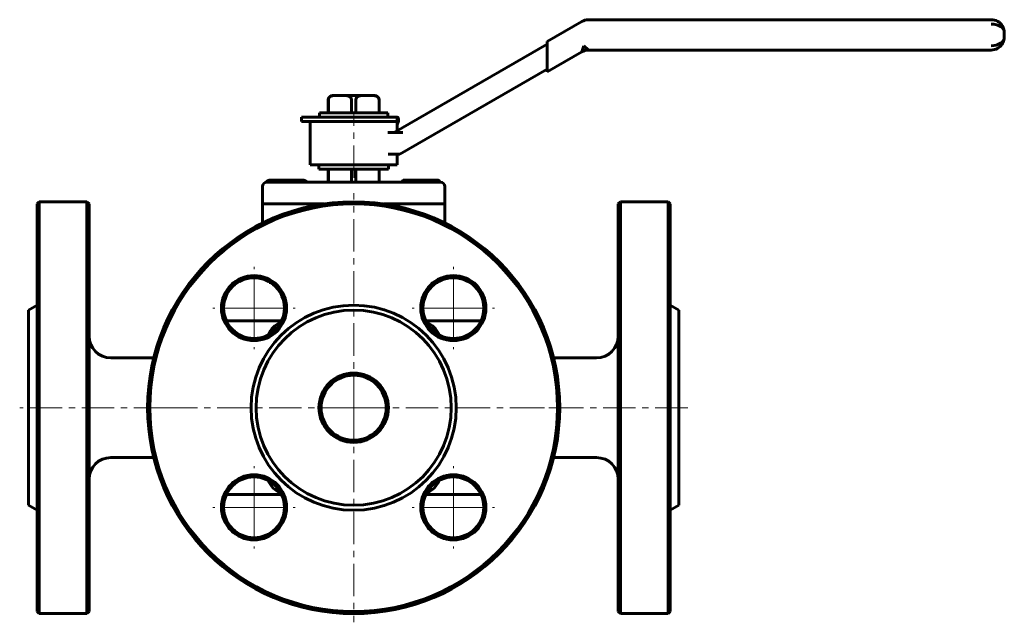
# Model space of a CAD drawing. Header units: millimetres. Extents: x -114 to 114, y -71 to 68.
import ezdxf

# ---------------------------------------------------------------- set-up
doc = ezdxf.new("R2010")
doc.units = ezdxf.units.MM
doc.linetypes.add('K5LT_AXLED', pattern=[12, 7.5, -1.5, 1.5, -1.5])
doc.linetypes.add('K5LT_BASIC', pattern=[0])
doc.layers.add('Системный слой (1)', color=7, linetype='Continuous', true_color=0x6c6c6c)

# ---------------------------------------------------------------- blocks, each defined once
blk = doc.blocks.new('U0')
at = {"layer": 'Системный слой (1)', "color": 143, "linetype": 'K5LT_BASIC', "lineweight": 60, "true_color": 0x33acca}
for p, q in [((-26.5, 44.18), (-26.49, 44.22)), ((-26.49, 44.22), (-26.44, 44.71))]:
    blk.add_line(p, q, dxfattribs=at)
blk = doc.blocks.new('U1')
at = {"layer": 'Системный слой (1)', "color": 143, "linetype": 'K5LT_BASIC', "lineweight": 60, "true_color": 0x33acca}
for p, q in [((-26.5, 42.89), (-26.5, 45)), ((-26.5, 35), (-26.5, 37.5))]:
    blk.add_line(p, q, dxfattribs=at)
blk = doc.blocks.new('U2')
at = {"layer": 'Системный слой (1)', "color": 143, "linetype": 'K5LT_BASIC', "lineweight": 60, "true_color": 0x33acca}
for p, q in [((-27.2, 25.71), (-27.37, 25.61)), ((-27.06, 25.78), (-27.2, 25.71)), ((-26.99, 25.81), (-27.06, 25.78)), ((-26.95, 25.82), (-26.99, 25.81)), ((-26.94, 25.83), (-26.95, 25.82)), ((-26.93, 25.83), (-26.94, 25.83)), ((-26.92, 25.83), (-26.93, 25.83)), ((-26.7, 25.9), (-26.92, 25.83)), ((-26.5, 25.95), (-26.7, 25.9))]:
    blk.add_line(p, q, dxfattribs=at)
blk = doc.blocks.new('U3')
at = {"layer": 'Системный слой (1)', "color": 143, "linetype": 'K5LT_BASIC', "lineweight": 60, "true_color": 0x33acca}
for p, q in [((-97.5, -21), (-97.5, 26)), ((-97.5, -68), (-97.5, -21))]:
    blk.add_line(p, q, dxfattribs=at)
blk = doc.blocks.new('U4')
at = {"layer": 'Системный слой (1)', "color": 143, "linetype": 'K5LT_BASIC', "lineweight": 60, "true_color": 0x33acca}
for p, q in [((-46.36, 25.92), (-46.5, 25.95)), ((-46.21, 25.88), (-46.36, 25.92)), ((-46.14, 25.85), (-46.21, 25.88)), ((-46.11, 25.84), (-46.14, 25.85)), ((-46.09, 25.84), (-46.11, 25.84)), ((-46.08, 25.83), (-46.09, 25.84)), ((-46, 25.8), (-46.08, 25.83)), ((-45.81, 25.71), (-46, 25.8)), ((-45.63, 25.61), (-45.81, 25.71))]:
    blk.add_line(p, q, dxfattribs=at)
blk = doc.blocks.new('U5')
at = {"layer": 'Системный слой (1)', "color": 143, "linetype": 'K5LT_BASIC', "lineweight": 60, "true_color": 0x33acca}
for p, q in [((-43.37, 26), (-52.5, 26)), ((-20.5, 26), (-29.63, 26))]:
    blk.add_line(p, q, dxfattribs=at)
blk = doc.blocks.new('U6')
at = {"layer": 'Системный слой (1)', "color": 143, "linetype": 'K5LT_BASIC', "lineweight": 60, "true_color": 0x33acca}
for p, q in [((-111.5, -21), (-111.5, 1.5)), ((-111.5, -43.5), (-111.5, -21))]:
    blk.add_line(p, q, dxfattribs=at)
blk = doc.blocks.new('U7')
at = {"layer": 'Системный слой (1)', "color": 143, "linetype": 'K5LT_BASIC', "lineweight": 60, "true_color": 0x33acca}
for p, q in [((-109.5, 26), (-109.5, -21)), ((-109.5, -21), (-109.5, -68))]:
    blk.add_line(p, q, dxfattribs=at)
blk = doc.blocks.new('U8')
at = {"layer": 'Системный слой (1)', "color": 143, "linetype": 'K5LT_BASIC', "lineweight": 60, "true_color": 0x33acca}
for p, q in [((-25.25, 31.29), (-25.35, 31.14)), ((-25.16, 31.39), (-25.25, 31.29)), ((-25.07, 31.46), (-25.16, 31.39)), ((-25.02, 31.48), (-25.07, 31.46)), ((-24.98, 31.5), (-25.02, 31.48)), ((-24.93, 31.5), (-24.98, 31.5))]:
    blk.add_line(p, q, dxfattribs=at)
blk = doc.blocks.new('U9')
at = {"layer": 'Системный слой (1)', "color": 30, "linetype": 'K5LT_AXLED', "lineweight": 18, "true_color": 0xff8000}
for q in [(-59.48, -34.48), (-68.98, -43.98), (-49.98, -43.98), (-59.48, -53.48)]:
    blk.add_line((-59.48, -43.98), q, dxfattribs=at)
blk = doc.blocks.new('U10')
at = {"layer": 'Системный слой (1)', "color": 30, "linetype": 'K5LT_AXLED', "lineweight": 18, "true_color": 0xff8000}
for q in [(-59.48, 11.48), (-68.98, 1.98), (-49.98, 1.98), (-59.48, -7.52)]:
    blk.add_line((-59.48, 1.98), q, dxfattribs=at)
blk = doc.blocks.new('U11')
at = {"layer": 'Системный слой (1)', "color": 30, "linetype": 'K5LT_AXLED', "lineweight": 18, "true_color": 0xff8000}
for q in [(-36.5, 28.5), (-86, -21), (13, -21), (-36.5, -70.5)]:
    blk.add_line((-36.5, -21), q, dxfattribs=at)
blk = doc.blocks.new('U12')
at = {"layer": 'Системный слой (1)', "color": 30, "linetype": 'K5LT_AXLED', "lineweight": 18, "true_color": 0xff8000}
for q in [(-13.52, -34.48), (-23.02, -43.98), (-4.02, -43.98), (-13.52, -53.48)]:
    blk.add_line((-13.52, -43.98), q, dxfattribs=at)
blk = doc.blocks.new('U13')
at = {"layer": 'Системный слой (1)', "color": 30, "linetype": 'K5LT_AXLED', "lineweight": 18, "true_color": 0xff8000}
for q in [(-13.52, 11.48), (-23.02, 1.98), (-4.02, 1.98), (-13.52, -7.52)]:
    blk.add_line((-13.52, 1.98), q, dxfattribs=at)

msp = doc.modelspace()

# ---------------------------------------------------------------- linework, layer by layer
at = {"layer": 'Системный слой (1)', "color": 143, "linetype": 'K5LT_BASIC', "lineweight": 60, "true_color": 0x33acca}
for p, q in [((110.5, 68.5), (17.6, 68.5)), ((16.1, 68.1), (8.14, 63.5)), ((113.5, 64.5), (113.5, 65.5)), ((8.14, 62.89), (-27.17, 42.5)), ((8.14, 63.5), (8.14, 62.35)), ((8.14, 57.65), (8.14, 62.35)), ((16.53, 62.5), (16.1, 61.1)), ((17.6, 61.5), (16.53, 62.5)), ((17.6, 61.5), (110.5, 61.5)), ((8.14, 56.5), (16.1, 61.1)), ((-25.83, 37.5), (8.14, 57.11)), ((8.14, 57.65), (8.14, 56.5)), ((-42.36, 47), (-42.36, 50)), ((-42.34, 47), (-42.34, 50)), ((-40.99, 51), (-41.36, 51)), ((-40.99, 51), (-38.38, 51)), ((-34.62, 51), (-38.38, 51)), ((-37.02, 47), (-37.02, 50)), ((-35.98, 47), (-35.98, 50)), ((-34.62, 51), (-32.01, 51)), ((-31.64, 51), (-32.01, 51)), ((-30.66, 47), (-30.66, 50)), ((-30.64, 47), (-30.64, 50)), ((-48.5, 45), (-48.5, 46)), ((-48.5, 46), (-26.5, 46)), ((-44.36, 47), (-28.64, 47)), ((-44.36, 46), (-44.36, 47)), ((-28.64, 46), (-28.64, 47)), ((-26.5, 45), (-26.5, 46)), ((-26.42, 46), (-26.5, 46)), ((-26.25, 45.83), (-26.27, 45.87)), ((-48.5, 45), (-26.5, 45)), ((-46.5, 35), (-46.5, 45)), ((-26.5, 45), (-26.37, 45)), ((-26.19, 45.09), (-26.49, 44.22)), ((-26.25, 42.5), (-28.62, 42.5)), ((-26.25, 42.5), (-25.17, 42.5)), ((-28.57, 37.5), (-26.55, 37.5)), ((-26.55, 37.5), (-25.83, 37.5)), ((-46.5, 35), (-26.5, 35)), ((-44.5, 35), (-44.5, 34)), ((-28.5, 35), (-28.5, 34)), ((-28.5, 34), (-44.5, 34)), ((-42.36, 31), (-42.36, 34)), ((-42.34, 31), (-42.34, 34)), ((-37.02, 31), (-37.02, 34)), ((-35.98, 31), (-35.98, 34)), ((-30.66, 31), (-30.66, 34)), ((-30.64, 31), (-30.64, 34)), ((-57.5, 30), (-57.5, 26)), ((-56, 31.5), (-56.62, 31.14)), ((-56.62, 30.99), (-56.62, 31.14)), ((-52.5, 31), (-56.5, 31)), ((-56, 31.5), (-55.46, 31.5)), ((-55.46, 31.5), (-52, 31.5)), ((-54.31, 31), (-54.31, 31.14)), ((-20.5, 31), (-52.5, 31)), ((-52, 31.5), (-48.54, 31.5)), ((-49.69, 31), (-49.69, 31.14)), ((-48.54, 31.5), (-48, 31.5)), ((-48, 31.5), (-47.38, 31.14)), ((-47.38, 31), (-47.38, 31.14)), ((-25.35, 31), (-25.35, 31.14)), ((-25, 31.5), (-25.07, 31.46)), ((-25, 31.5), (-24.93, 31.5)), ((-24.93, 31.5), (-22.34, 31.5)), ((-24.51, 31), (-24.51, 31.14)), ((-22.34, 31.5), (-18.4, 31.5)), ((-16.5, 31), (-20.5, 31)), ((-20.16, 31), (-20.16, 31.14)), ((-18.4, 31.5), (-17, 31.5)), ((-17, 31.5), (-16.93, 31.46)), ((-16.65, 31), (-16.65, 31.14)), ((-15.5, 30), (-15.5, 26)), ((-109.5, 26), (-109, 26.5)), ((-109, -21), (-109, 26.5)), ((-98, 26.5), (-109, 26.5)), ((-98, 26.5), (-98, -21)), ((-97.5, 26), (-98, 26.5)), ((-57.5, 26), (-57.5, 21.61)), ((-52.5, 26), (-57.5, 26)), ((-46.5, 26), (-46.5, 25.44)), ((-43.38, 26), (-43.38, 26)), ((-29.62, 26), (-29.62, 26)), ((-26.5, 26), (-26.5, 25.44)), ((-15.5, 26), (-20.5, 26)), ((-15.5, 26), (-15.5, 21.61)), ((24.5, 26), (25, 26.5)), ((24.5, 26), (24.5, -68)), ((25, 26.5), (36, 26.5)), ((25, -21), (25, 26.5)), ((36.5, 26), (36, 26.5)), ((36, 26.5), (36, -21)), ((36.5, -68), (36.5, 26)), ((-56, 7.9), (-56, 8.05)), ((-55.74, 7.9), (-56, 7.9)), ((-17, 7.9), (-17.26, 7.9)), ((-17, 8.05), (-17, 7.9)), ((-111.5, 1.5), (-109.5, 2.65)), ((38.5, 1.5), (36.5, 2.65)), ((38.5, 1.5), (38.5, -43.5)), ((-61.5, -1), (-65.81, -1)), ((-53.15, -1), (-61.5, -1)), ((-11.5, -1), (-19.85, -1)), ((-7.19, -1), (-11.5, -1)), ((-82.59, -9.5), (-92.5, -9.5)), ((9.59, -9.5), (19.5, -9.5)), ((-109, -68.5), (-109, -21)), ((-98, -21), (-98, -68.5)), ((25, -68.5), (25, -21)), ((36, -21), (36, -68.5)), ((-82.59, -32.5), (-92.5, -32.5)), ((9.59, -32.5), (19.5, -32.5)), ((-65.81, -41), (-61.5, -41)), ((-61.5, -41), (-53.15, -41)), ((-19.85, -41), (-11.5, -41)), ((-11.5, -41), (-7.19, -41)), ((-111.5, -43.5), (-109.5, -44.65)), ((38.5, -43.5), (36.5, -44.65)), ((-109.5, -68), (-109, -68.5)), ((-97.5, -68), (-98, -68.5)), ((24.5, -68), (25, -68.5)), ((36.5, -68), (36, -68.5)), ((-98, -68.5), (-109, -68.5)), ((25, -68.5), (36, -68.5))]:
    msp.add_line(p, q, dxfattribs=at)
at = {"layer": 'Системный слой (1)', "color": 30, "linetype": 'K5LT_AXLED', "lineweight": 18, "true_color": 0xff8000}
for p, q in [((-36.5, 32), (-36.5, 47)), ((-79.7, -21), (-113.5, -21)), ((40.5, -21), (6.7, -21))]:
    msp.add_line(p, q, dxfattribs=at)
at = {"layer": 'Системный слой (1)', "color": 143, "linetype": 'K5LT_BASIC', "lineweight": 60, "true_color": 0x33acca}
for centre, radius in [((-36.5, -21), 47), ((-59.48, 1.98), 7.5), ((-13.52, 1.98), 7.5), ((-59.48, 1.98), 7), ((-13.52, 1.98), 7), ((-36.5, -21), 23.65), ((-36.5, -21), 22.5), ((-36.5, -21), 8), ((-36.5, -21), 7.5), ((-59.48, -43.98), 7.5), ((-59.48, -43.98), 7), ((-13.52, -43.98), 7.5), ((-13.52, -43.98), 7)]:
    msp.add_circle(centre, radius, dxfattribs=at)
for centre, radius, start, end in [((17.6, 65.5), 3, 90, 120), ((110.5, 65.5), 3, 30.8761, 90), ((17.6, 58.5), 3, 90, 120), ((110.5, 64.5), 3, 270, 326.9652), ((-41.36, 50), 1, 90, 180), ((-31.64, 50), 1, 0, 90), ((-56.5, 30), 1, 90, 180), ((-16.5, 30), 1, 0, 90), ((-36.5, -21), 47.5, 0, 180), ((-51.5, -6), 5, 111.3541, 158.6459), ((-21.5, -6), 5, 21.3541, 68.6459), ((-92.5, -4.5), 5, 180, 270), ((19.5, -4.5), 5, 270, 0), ((-36.5, -21), 47.5, 180, 0), ((-92.5, -37.5), 5, 90, 180), ((19.5, -37.5), 5, 0, 90), ((-51.5, -36), 5, 201.3541, 248.6459), ((-21.5, -36), 5, 291.3541, 338.6459)]:
    msp.add_arc(centre, radius, start, end, dxfattribs=at)
for centre, major_axis, ratio, start_param, end_param in [((110.5, 65.5), (-3, 0), 0.666667, 3.141593, 4.712389), ((110.5, 64.5), (3, 0), 0.666667, 4.712389, 6.283185), ((-32.21, 47.18), (6.02, -2.09), 0.399347, 0, 0.130871)]:
    msp.add_ellipse(centre, major_axis=major_axis, ratio=ratio, start_param=start_param, end_param=end_param, dxfattribs=at)
for points, knots in [([(113.01, 67.13), (113.03, 67.12), (113.04, 67.1), (113.07, 67.05), (113.09, 67.01), (113.16, 66.89), (113.2, 66.82), (113.23, 66.73), (113.23, 66.73), (113.24, 66.71), (113.25, 66.69), (113.27, 66.64), (113.28, 66.62), (113.29, 66.58), (113.3, 66.57), (113.32, 66.53), (113.32, 66.51), (113.33, 66.48), (113.34, 66.47), (113.35, 66.44), (113.35, 66.42), (113.36, 66.39), (113.37, 66.38), (113.37, 66.35), (113.38, 66.34), (113.38, 66.32), (113.39, 66.31), (113.4, 66.28), (113.4, 66.26), (113.42, 66.19), (113.43, 66.15), (113.45, 66.02), (113.47, 65.94), (113.49, 65.73), (113.5, 65.62), (113.5, 65.5)], [0.170513, 0.170513, 0.170513, 0.170513, 0.852565, 0.852565, 2.387181, 2.387181, 5.456414, 5.456414, 5.525557, 5.525557, 6.387807, 6.387807, 7.171671, 7.171671, 7.884275, 7.884275, 8.532096, 8.532096, 9.121025, 9.121025, 9.656414, 9.656414, 10.191804, 10.191804, 10.598984, 10.598984, 11.006164, 11.006164, 11.813956, 11.813956, 13.416403, 13.416403, 16.595027, 16.595027, 21, 21, 21, 21]), ([(113.07, 67.04), (113.08, 67.02), (113.09, 67.01), (113.13, 66.95), (113.15, 66.91), (113.2, 66.8), (113.24, 66.72), (113.27, 66.63), (113.28, 66.62), (113.29, 66.6), (113.29, 66.58), (113.3, 66.56), (113.31, 66.55), (113.32, 66.53), (113.32, 66.52), (113.33, 66.5), (113.33, 66.49), (113.33, 66.48), (113.34, 66.47), (113.34, 66.46), (113.34, 66.45), (113.35, 66.44), (113.35, 66.43), (113.35, 66.42), (113.35, 66.42), (113.36, 66.41), (113.36, 66.4), (113.36, 66.39), (113.36, 66.39), (113.37, 66.38), (113.37, 66.38), (113.37, 66.37), (113.37, 66.37), (113.37, 66.36), (113.37, 66.36), (113.37, 66.35), (113.38, 66.35), (113.38, 66.34), (113.38, 66.33), (113.39, 66.31), (113.39, 66.29), (113.4, 66.25), (113.41, 66.22), (113.43, 66.14), (113.44, 66.08), (113.47, 65.92), (113.49, 65.81), (113.5, 65.64), (113.5, 65.57), (113.5, 65.5)], [0.18216, 0.18216, 0.18216, 0.18216, 0.910799, 0.910799, 2.550238, 2.550238, 5.646957, 5.646957, 6.182076, 6.182076, 6.675543, 6.675543, 7.112787, 7.112787, 7.500214, 7.500214, 7.8435, 7.8435, 8.147674, 8.147674, 8.417192, 8.417192, 8.656003, 8.656003, 8.867605, 8.867605, 9.055098, 9.055098, 9.22123, 9.22123, 9.368433, 9.368433, 9.515636, 9.515636, 9.606763, 9.606763, 9.760978, 9.760978, 10.055389, 10.055389, 10.637201, 10.637201, 11.786804, 11.786804, 14.057972, 14.057972, 18.257972, 18.257972, 21, 21, 21, 21]), ([(113.01, 62.87), (113.02, 62.88), (113.04, 62.9), (113.07, 62.95), (113.09, 62.99), (113.16, 63.11), (113.19, 63.18), (113.24, 63.28), (113.25, 63.3), (113.27, 63.35), (113.28, 63.37), (113.29, 63.41), (113.3, 63.43), (113.31, 63.46), (113.32, 63.48), (113.33, 63.52), (113.34, 63.53), (113.35, 63.56), (113.35, 63.58), (113.36, 63.61), (113.37, 63.62), (113.37, 63.65), (113.38, 63.66), (113.38, 63.68), (113.39, 63.69), (113.4, 63.72), (113.4, 63.74), (113.42, 63.81), (113.43, 63.85), (113.45, 63.98), (113.47, 64.06), (113.49, 64.27), (113.5, 64.38), (113.5, 64.5)], [0.170009, 0.170009, 0.170009, 0.170009, 0.850044, 0.850044, 2.380124, 2.380124, 5.440283, 5.440283, 6.259438, 6.259438, 7.070218, 7.070218, 7.807291, 7.807291, 8.477358, 8.477358, 9.086509, 9.086509, 9.640283, 9.640283, 10.194057, 10.194057, 10.60115, 10.60115, 11.008243, 11.008243, 11.815863, 11.815863, 13.417969, 13.417969, 16.595916, 16.595916, 21, 21, 21, 21]), ([(-42.34, 50), (-42.34, 50.1), (-42.32, 50.22), (-42.24, 50.42), (-42.17, 50.54), (-42, 50.73), (-41.86, 50.82), (-41.51, 50.97), (-41.22, 51), (-40.99, 51)], [0.3972871, 0.3972871, 0.3972871, 0.3972871, 0.4277275, 0.4277275, 0.4660204, 0.4660204, 0.5206298, 0.5206298, 0.6213233, 0.6213233, 0.6213233, 0.6213233]), ([(-38.38, 51), (-38.14, 51), (-37.86, 50.97), (-37.51, 50.82), (-37.36, 50.73), (-37.19, 50.54), (-37.12, 50.42), (-37.05, 50.22), (-37.02, 50.1), (-37.02, 50)], [0.9678253, 0.9678253, 0.9678253, 0.9678253, 1.0685187, 1.0685187, 1.1231282, 1.1231282, 1.1614211, 1.1614211, 1.1918614, 1.1918614, 1.1918614, 1.1918614]), ([(-35.98, 50), (-35.98, 50.1), (-35.96, 50.22), (-35.88, 50.42), (-35.81, 50.54), (-35.64, 50.73), (-35.49, 50.82), (-35.14, 50.97), (-34.86, 51), (-34.62, 51)], [0.3972871, 0.3972871, 0.3972871, 0.3972871, 0.4277275, 0.4277275, 0.4660204, 0.4660204, 0.5206298, 0.5206298, 0.6213233, 0.6213233, 0.6213233, 0.6213233]), ([(-32.01, 51), (-31.78, 51), (-31.49, 50.97), (-31.14, 50.82), (-31, 50.73), (-30.83, 50.54), (-30.76, 50.42), (-30.68, 50.22), (-30.66, 50.1), (-30.66, 50)], [0.9678253, 0.9678253, 0.9678253, 0.9678253, 1.0685187, 1.0685187, 1.1231282, 1.1231282, 1.1614211, 1.1614211, 1.1918614, 1.1918614, 1.1918614, 1.1918614]), ([(-26.27, 45.87), (-26.31, 45.92), (-26.34, 45.96), (-26.39, 45.99), (-26.41, 46), (-26.42, 46)], [0.00744297, 0.00744297, 0.00744297, 0.00744297, 0.04356275, 0.04356275, 0.0635328, 0.0635328, 0.0635328, 0.0635328]), ([(-26.13, 45.42), (-26.13, 45.46), (-26.13, 45.5), (-26.15, 45.59), (-26.16, 45.63), (-26.19, 45.71), (-26.21, 45.74), (-26.22, 45.78), (-26.23, 45.8), (-26.24, 45.81), (-26.25, 45.83)], [0, 0, 0, 0, 0.02886945, 0.02886945, 0.0584661, 0.0584661, 0.0801839, 0.0801839, 0.0801839, 0.09141368, 0.09141368, 0.09141368, 0.09141368]), ([(-26.5, 44.96), (-26.5, 44.96), (-26.5, 44.96), (-26.47, 44.89), (-26.45, 44.81), (-26.44, 44.71)], [0.00913369, 0.00913369, 0.00913369, 0.00913369, 0.00990873, 0.00990873, 0.05133041, 0.05133041, 0.05133041, 0.05133041])]:
    msp.add_open_spline(points, degree=3, knots=knots, dxfattribs=at)
for points, weights in [([(-55.46, 31.5), (-56, 31.5), (-56.62, 31.14)], [1, 1.0379548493, 1]), ([(-54.31, 31.14), (-54.93, 31.5), (-55.46, 31.5)], [1, 1.0379548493, 1]), ([(-52, 31.5), (-53.07, 31.5), (-54.31, 31.14)], [1, 1.0379548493, 1]), ([(-49.69, 31.14), (-50.93, 31.5), (-52, 31.5)], [1, 1.0379548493, 1]), ([(-48.54, 31.5), (-49.07, 31.5), (-49.69, 31.14)], [1, 1.0379548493, 1]), ([(-47.38, 31.14), (-48, 31.5), (-48.54, 31.5)], [1, 1.0379548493, 1]), ([(-24.51, 31.14), (-24.74, 31.5), (-24.93, 31.5)], [1, 1.0379548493, 1]), ([(-22.34, 31.5), (-23.35, 31.5), (-24.51, 31.14)], [1, 1.0379548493, 1]), ([(-20.16, 31.14), (-21.33, 31.5), (-22.34, 31.5)], [1, 1.0379548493, 1]), ([(-18.4, 31.5), (-19.22, 31.5), (-20.16, 31.14)], [1, 1.0379548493, 1]), ([(-16.65, 31.14), (-17.59, 31.5), (-18.4, 31.5)], [1, 1.0379548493, 1]), ([(-16.93, 31.46), (-16.8, 31.38), (-16.65, 31.14)], [1.016886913, 1.02527603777, 1])]:
    msp.add_rational_spline(points, weights, degree=2, dxfattribs=at)

# ---------------------------------------------------------------- block references
at = {"layer": 'Системный слой (1)'}
for name in ['U1', 'U0', 'U8', 'U11', 'U7', 'U3', 'U5', 'U4', 'U2', 'U10', 'U13', 'U6', 'U9', 'U12']:
    msp.add_blockref(name, (0, 0), dxfattribs=at)

doc.saveas('drawing.dxf')
